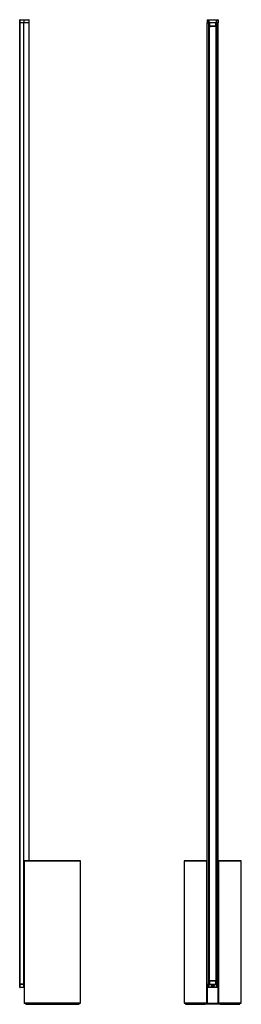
# Model space of a CAD drawing. Header units: millimetres. Extents: x 1769 to 2234, y 1567 to 3635.
import ezdxf

# ---------------------------------------------------------------- set-up
doc = ezdxf.new("R2010")
doc.units = ezdxf.units.MM
doc.header["$LTSCALE"] = 10

msp = doc.modelspace()

# ---------------------------------------------------------------- linework, layer by layer
at = {"color": 7, "linetype": 'Continuous', "lineweight": 25}
for p, q in [((1768.7, 3628.7), (1768.8, 3634.5)), ((1768.8, 3623.6), (1768.7, 3628.7)), ((1768.7, 1616.2), (1768.7, 3621.2)), ((1768.8, 3621.2), (1768.7, 3621.2)), ((1768.8, 3628.7), (1768.8, 1608.7)), ((1777.4, 3628.7), (1768.8, 3628.7)), ((1777.4, 3634.5), (1768.9, 3634.5)), ((1768.9, 1608.7), (1768.9, 3628.7)), ((1777.4, 3628.7), (1768.9, 3628.7)), ((1769.5, 3635.2), (1777.4, 3635.2)), ((1777.4, 3635.2), (1788.1, 3635.2)), ((1777.4, 3635.2), (1777.4, 3634.5)), ((1777.4, 3634.5), (1777.4, 3628.7)), ((1788.8, 3634.5), (1777.4, 3634.5)), ((1788.9, 3628.7), (1777.4, 3628.7)), ((1777.4, 1608.7), (1777.4, 3628.7)), ((1788.9, 3628.7), (1788.8, 3634.5)), ((1788.9, 1868.7), (1788.9, 3628.7)), ((2162.5, 3634.5), (2162.4, 3628.7)), ((2165.6, 3628.7), (2162.4, 3628.7)), ((2162.4, 1608.7), (2162.4, 3628.7)), ((2162.4, 3628.7), (2165.5, 3628.7)), ((2165.7, 3634.5), (2162.5, 3634.5)), ((2163.2, 3635.2), (2166, 3635.2)), ((2165.5, 1608.7), (2165.5, 3628.7)), ((2181.9, 3634.5), (2165.8, 3634.5)), ((2167, 3628.7), (2165.8, 3628.7)), ((2166, 3635.2), (2181.7, 3635.2)), ((2166, 1608.7), (2166, 3628.7)), ((2166.1, 3621.2), (2166.1, 1616.2)), ((2166.1, 3621.2), (2166.3, 3621.2)), ((2166.2, 3621.2), (2166.2, 3628.7)), ((2166.2, 3621.2), (2166.2, 3628.7)), ((2166.3, 3628.7), (2166.4, 3622.2)), ((2166.3, 3621.2), (2166.3, 3625.4)), ((2166.3, 3624.7), (2166.3, 3624.7)), ((2166.3, 3624.2), (2166.3, 3624.2)), ((2166.3, 1616.2), (2166.3, 3621.2)), ((2181.4, 3621.2), (2166.3, 3621.2)), ((2166.4, 3622.2), (2167, 3622.2)), ((2167, 3621.7), (2166.9, 3621.7)), ((2180.7, 3628.7), (2167, 3628.7)), ((2167, 3628.7), (2167, 3622.2)), ((2167, 3622.2), (2180.7, 3622.2)), ((2167, 3621.7), (2167, 3622.2)), ((2180.7, 3621.7), (2167, 3621.7)), ((2168.1, 3621.2), (2168.1, 3621.7)), ((2168.3, 3621.2), (2168.3, 3621.7)), ((2168.5, 3621.7), (2168.5, 3621.2)), ((2168.5, 3621.2), (2168.5, 3621.2)), ((2168.6, 3621.2), (2168.6, 3621.7)), ((2169, 3621.2), (2169, 3621.7)), ((2170.2, 3621.2), (2169, 3621.2)), ((2169, 3621.2), (2169, 3621.2)), ((2170.2, 3621.2), (2170.2, 3621.7)), ((2177.5, 3621.7), (2177.5, 3621.2)), ((2178.7, 3621.2), (2177.5, 3621.2)), ((2178.7, 3621.7), (2178.7, 3621.2)), ((2178.7, 3621.2), (2178.7, 3621.2)), ((2179.2, 3621.2), (2179.2, 3621.7)), ((2179.2, 3621.2), (2179.2, 3621.7)), ((2179.2, 3621.2), (2179.2, 3621.2)), ((2179.4, 3621.2), (2179.4, 3621.7)), ((2179.6, 3621.2), (2179.6, 3621.7)), ((2180.7, 3622.2), (2180.7, 3628.7)), ((2182, 3628.7), (2180.7, 3628.7)), ((2180.7, 3621.7), (2180.7, 3622.2)), ((2180.7, 3622.2), (2181.4, 3622.2)), ((2180.9, 3621.7), (2180.7, 3621.7)), ((2181.4, 3622.2), (2181.5, 3628.7)), ((2181.4, 3621.2), (2181.4, 3625.4)), ((2181.4, 3624.7), (2181.4, 3624.7)), ((2181.4, 3624.2), (2181.4, 3624.2)), ((2181.4, 1616.2), (2181.4, 3621.2)), ((2181.6, 3621.2), (2181.4, 3621.2)), ((2181.6, 3628.7), (2181.6, 3621.2)), ((2181.6, 3621.2), (2181.6, 3628.7)), ((2181.6, 1616.2), (2181.6, 3621.2)), ((2181.7, 3635.2), (2184.6, 3635.2)), ((2181.8, 1608.7), (2181.8, 3628.7)), ((2182.1, 3628.7), (2182, 3628.7)), ((2185.3, 3634.5), (2182.1, 3634.5)), ((2185.4, 3628.7), (2182.1, 3628.7)), ((2182.2, 1608.7), (2182.2, 3628.7)), ((2185.4, 3628.7), (2182.2, 3628.7)), ((2185.3, 3634.5), (2185.4, 3628.7)), ((2185.4, 1608.7), (2185.4, 3628.7)), ((1896.6, 1867.7), (1777.9, 1867.7)), ((1777.9, 1867.7), (1777.9, 1569.7)), ((1778.7, 1868.7), (1895.6, 1868.7)), ((1896.6, 1867.7), (1895.6, 1868.7)), ((1896.6, 1569.7), (1896.6, 1867.7)), ((2114.9, 1868.7), (2113.9, 1867.7)), ((2113.9, 1867.7), (2113.9, 1569.7)), ((2161.5, 1867.7), (2113.9, 1867.7)), ((2114.9, 1868.7), (2162.4, 1868.7)), ((2161.5, 1867.7), (2162.4, 1868.6)), ((2161.5, 1569.7), (2161.5, 1867.7)), ((2185.3, 1868.7), (2232.9, 1868.7)), ((2186.2, 1867.7), (2185.4, 1868.6)), ((2233.9, 1867.7), (2186.2, 1867.7)), ((2186.2, 1867.7), (2186.2, 1569.7)), ((2233.9, 1867.7), (2232.9, 1868.7)), ((2233.9, 1569.7), (2233.9, 1867.7)), ((1768.8, 1616.2), (1768.7, 1616.2)), ((1768.7, 1608.7), (1768.8, 1613.8)), ((2166.1, 1616.2), (2166.3, 1616.2)), ((2166.2, 1608.7), (2166.2, 1616.2)), ((2166.2, 1608.7), (2166.2, 1616.2)), ((2181.4, 1616.2), (2166.3, 1616.2)), ((2166.3, 1612), (2166.3, 1616.2)), ((2166.4, 1615.2), (2166.3, 1608.7)), ((2167, 1615.2), (2166.4, 1615.2)), ((2166.9, 1615.7), (2167, 1615.7)), ((2167, 1615.7), (2167, 1615.2)), ((2167, 1615.7), (2180.7, 1615.7)), ((2167, 1615.2), (2167, 1608.7)), ((2180.7, 1615.2), (2167, 1615.2)), ((2168.1, 1615.7), (2168.1, 1616.2)), ((2168.3, 1615.7), (2168.3, 1616.2)), ((2168.5, 1616.2), (2168.5, 1615.7)), ((2168.5, 1616.2), (2168.5, 1616.2)), ((2168.6, 1615.7), (2168.6, 1616.2)), ((2169, 1615.7), (2169, 1616.2)), ((2169, 1616.2), (2170.2, 1616.2)), ((2169, 1616.2), (2169, 1616.2)), ((2170.2, 1615.7), (2170.2, 1616.2)), ((2177.5, 1616.2), (2177.5, 1615.7)), ((2177.5, 1616.2), (2178.7, 1616.2)), ((2178.7, 1616.2), (2178.7, 1615.7)), ((2178.7, 1616.2), (2178.7, 1616.2)), ((2179.2, 1615.7), (2179.2, 1616.2)), ((2179.2, 1616.2), (2179.2, 1616.2)), ((2179.2, 1615.7), (2179.2, 1616.2)), ((2179.4, 1615.7), (2179.4, 1616.2)), ((2179.6, 1615.7), (2179.6, 1616.2)), ((2180.7, 1615.7), (2180.7, 1615.2)), ((2180.7, 1615.7), (2180.9, 1615.7)), ((2180.7, 1608.7), (2180.7, 1615.2)), ((2181.4, 1615.2), (2180.7, 1615.2)), ((2181.6, 1616.2), (2181.4, 1616.2)), ((2181.4, 1612), (2181.4, 1616.2)), ((2181.5, 1608.7), (2181.4, 1615.2)), ((2181.6, 1616.2), (2181.6, 1608.7)), ((2181.6, 1608.7), (2181.6, 1616.2)), ((1768.8, 1602.9), (1768.7, 1608.7)), ((1768.7, 1607.5), (1768.7, 1607.5)), ((1768.7, 1602.8), (1768.7, 1607.5)), ((1768.7, 1607.5), (1768.7, 1607.5)), ((1768.7, 1602.8), (1768.8, 1602.8)), ((1768.8, 1608.7), (1777.4, 1608.7)), ((1777.4, 1608.7), (1768.9, 1608.7)), ((1768.9, 1602.9), (1777.4, 1602.9)), ((1777.4, 1602.2), (1769.5, 1602.2)), ((1777.4, 1608.7), (1777.9, 1608.7)), ((1777.4, 1602.9), (1777.4, 1608.7)), ((1777.4, 1602.2), (1777.4, 1602.9)), ((1777.4, 1602.9), (1777.9, 1602.9)), ((1777.9, 1602.2), (1777.4, 1602.2)), ((2162.5, 1602.9), (2162.4, 1608.7)), ((2162.4, 1608.7), (2165.6, 1608.7)), ((2162.4, 1608.7), (2165.5, 1608.7)), ((2162.4, 1606.8), (2162.4, 1568.8)), ((2162.5, 1602.9), (2165.7, 1602.9)), ((2166, 1602.2), (2163.2, 1602.2)), ((2165.6, 1608.7), (2165.8, 1608.7)), ((2165.8, 1608.7), (2167, 1608.7)), ((2165.8, 1602.9), (2173.1, 1602.9)), ((2181.7, 1602.2), (2166, 1602.2)), ((2166.3, 1613.2), (2166.3, 1613.2)), ((2166.3, 1612.7), (2166.3, 1612.7)), ((2167, 1608.7), (2180.7, 1608.7)), ((2172.2, 1606.6), (2173.5, 1607.5)), ((2172.3, 1604.8), (2172.2, 1606.6)), ((2172.2, 1606.6), (2172.2, 1606.6)), ((2172.3, 1606.6), (2173.3, 1606.1)), ((2172.3, 1606.5), (2172.4, 1604.9)), ((2174, 1604), (2172.3, 1604.8)), ((2172.3, 1604.8), (2172.4, 1604.8)), ((2173.7, 1607.5), (2172.4, 1606.6)), ((2173.4, 1605.5), (2172.4, 1604.9)), ((2172.5, 1604.8), (2173.9, 1604.1)), ((2173.8, 1606.4), (2173.3, 1606.1)), ((2173.3, 1606.1), (2173.4, 1605.5)), ((2173.4, 1605.5), (2173.9, 1605.2)), ((2173.7, 1607.5), (2173.8, 1606.4)), ((2175.2, 1606.8), (2173.8, 1607.5)), ((2174.3, 1606.1), (2173.8, 1606.4)), ((2173.9, 1605.2), (2174.4, 1605.5)), ((2173.9, 1605.2), (2174, 1604.1)), ((2174, 1607.5), (2175.4, 1606.8)), ((2175.5, 1605), (2174, 1604)), ((2174, 1604.1), (2175.4, 1605)), ((2174, 1604), (2174, 1604)), ((2175.3, 1606.7), (2174.3, 1606.1)), ((2174.4, 1605.5), (2174.3, 1606.1)), ((2174.4, 1605.5), (2175.4, 1605)), ((2174.6, 1602.9), (2181.9, 1602.9)), ((2175.4, 1605.1), (2175.3, 1606.7)), ((2175.4, 1606.8), (2175.5, 1605)), ((2175.4, 1606.8), (2175.4, 1606.8)), ((2175.5, 1605), (2175.5, 1605)), ((2180.7, 1608.7), (2182, 1608.7)), ((2181.4, 1613.2), (2181.4, 1613.2)), ((2181.4, 1612.7), (2181.4, 1612.7)), ((2184.6, 1602.2), (2181.7, 1602.2)), ((2182.1, 1608.7), (2185.4, 1608.7)), ((2182.1, 1602.9), (2185.3, 1602.9)), ((2185.4, 1608.7), (2182.2, 1608.7)), ((2185.3, 1602.9), (2185.4, 1608.7)), ((2185.3, 1568.8), (2185.3, 1606.8)), ((1777.9, 1569.7), (1896.6, 1569.7)), ((1895.6, 1568.7), (1778.7, 1568.7)), ((1781.7, 1568.7), (1781.7, 1566.7)), ((1781.8, 1566.7), (1781.7, 1566.7)), ((1781.8, 1568.7), (1781.8, 1566.7)), ((1781.8, 1566.7), (1893.6, 1566.7)), ((1893.6, 1566.7), (1893.6, 1568.7)), ((1895.6, 1568.7), (1896.6, 1569.7)), ((2113.9, 1569.7), (2114.9, 1568.7)), ((2113.9, 1569.7), (2161.5, 1569.7)), ((2162.4, 1568.7), (2114.9, 1568.7)), ((2116.9, 1568.7), (2116.9, 1566.7)), ((2116.9, 1566.7), (2158.1, 1566.7)), ((2158.1, 1566.7), (2158.1, 1568.7)), ((2161.6, 1566.7), (2158.1, 1566.7)), ((2161.6, 1568.7), (2161.6, 1566.7)), ((2186.2, 1566.7), (2161.6, 1566.7)), ((2185.3, 1568.7), (2162.4, 1568.7)), ((2232.9, 1568.7), (2185.3, 1568.7)), ((2186.2, 1569.7), (2233.9, 1569.7)), ((2186.2, 1566.7), (2186.2, 1568.7)), ((2189.6, 1566.7), (2186.2, 1566.7)), ((2189.6, 1568.7), (2189.6, 1566.7)), ((2189.6, 1566.7), (2230.9, 1566.7)), ((2230.9, 1566.7), (2230.9, 1568.7)), ((2232.9, 1568.7), (2233.9, 1569.7))]:
    msp.add_line(p, q, dxfattribs=at)
at = {"color": 7, "linetype": 'Continuous', "lineweight": 25, "flags": 128}
for points in [[(1768.9, 3634.5), (1768.9, 3634.1), (1768.8, 3632.5), (1768.8, 3628.7)], [(2165.6, 3628.7), (2165.6, 3629.1), (2165.6, 3630.7), (2165.7, 3634.5)], [(2165.8, 3634.5), (2165.8, 3631.6), (2165.8, 3628.7)], [(2182, 3628.7), (2181.9, 3631.6), (2181.9, 3634.5)], [(2182.1, 3634.5), (2182.1, 3634.1), (2182.1, 3632.5), (2182.1, 3628.7)], [(1768.8, 1608.7), (1768.8, 1608.3), (1768.8, 1606.7), (1768.9, 1602.9)], [(2165.7, 1602.9), (2165.7, 1603.3), (2165.6, 1604.9), (2165.6, 1608.7)], [(2165.8, 1608.7), (2165.8, 1605.8), (2165.8, 1602.9)], [(2181.9, 1602.9), (2181.9, 1605.8), (2182, 1608.7)], [(2182.1, 1608.7), (2182.1, 1608.3), (2182.1, 1606.7), (2182.1, 1602.9)]]:
    msp.add_lwpolyline(points, dxfattribs=at)
at = {"color": 7, "linetype": 'Continuous', "lineweight": 25}
for radius in [3, 1.7]:
    msp.add_circle((2173.9, 1605.8), radius, dxfattribs=at)
for centre, radius, start, end in [((1768.8, 3633.1), 1.37, 88.57, 91.43), ((1788.1, 3634.5), 0.7, 1, 90), ((2163.2, 3634.5), 0.7, 90, 179), ((2165.7, 3626.4), 8.14, 89.4707, 90.5293), ((2166.9, 3622.2), 0.5, 181, 270), ((2168.8, 3623.6), 2.41, 262.0416, 273.962), ((2178.9, 3623.6), 2.41, 266.038, 277.9584), ((2180.9, 3622.2), 0.5, 270, 359), ((2182, 3626.4), 8.14, 89.4707, 90.5293), ((2184.6, 3634.5), 0.7, 1, 90), ((2166.9, 1615.2), 0.5, 90, 179), ((2168.8, 1613.8), 2.41, 86.038, 97.9584), ((2178.9, 1613.8), 2.41, 82.0416, 93.962), ((2180.9, 1615.2), 0.5, 1, 90), ((1768.8, 1604.3), 1.37, 268.57, 271.43), ((2163.2, 1602.9), 0.7, 181, 270), ((2165.7, 1611), 8.14, 269.4707, 270.5293), ((2182, 1611), 8.14, 269.4707, 270.5293), ((2184.6, 1602.9), 0.7, 270, 359)]:
    msp.add_arc(centre, radius, start, end, dxfattribs=at)
for points, knots in [([(1768.8, 3628.7), (1768.8, 3628.7), (1768.7, 3628.7), (1768.7, 3628.7), (1768.7, 3628.7), (1768.7, 3628.7)], [0, 0, 0, 0, 0.3977036, 0.7954077, 1, 1, 1, 1]), ([(1768.8, 3634.5), (1768.8, 3634.6), (1768.8, 3634.7), (1768.9, 3634.9), (1769.1, 3635), (1769.2, 3635.1), (1769.4, 3635.2), (1769.5, 3635.2), (1769.5, 3635.2), (1769.5, 3635.2), (1769.5, 3635.2), (1769.5, 3635.2)], [0, 0, 0, 0, 0.175264, 0.373721, 0.50933, 0.752609, 0.891917, 0.951192, 0.977818, 0.994782, 1, 1, 1, 1]), ([(1769.5, 3635.2), (1769.5, 3635.2), (1769.5, 3635.2), (1769.5, 3635.2), (1769.5, 3635.2), (1769.4, 3635.2), (1769.3, 3635.1), (1769.1, 3635), (1769, 3634.9), (1768.9, 3634.7), (1768.9, 3634.6), (1768.9, 3634.5)], [0, 0, 0, 0, 0.005216, 0.02236, 0.049148, 0.108582, 0.247375, 0.490716, 0.626347, 0.824791, 1, 1, 1, 1]), ([(2165.8, 3628.7), (2165.7, 3628.7), (2165.7, 3628.7), (2165.6, 3628.7), (2165.6, 3628.7), (2165.6, 3628.7)], [0, 0, 0, 0, 0.397704, 0.795408, 1, 1, 1, 1]), ([(2165.7, 3634.5), (2165.7, 3634.6), (2165.7, 3634.7), (2165.7, 3634.9), (2165.8, 3635), (2165.9, 3635.1), (2166, 3635.2), (2166, 3635.2), (2166, 3635.2), (2166, 3635.2), (2166, 3635.2), (2166, 3635.2)], [0, 0, 0, 0, 0.175209, 0.373653, 0.509284, 0.752625, 0.891418, 0.950852, 0.97764, 0.994784, 1, 1, 1, 1]), ([(2166, 3635.2), (2166, 3635.2), (2166, 3635.2), (2166, 3635.2), (2166, 3635.2), (2166, 3635.2), (2165.9, 3635.1), (2165.9, 3635), (2165.8, 3634.9), (2165.8, 3634.7), (2165.8, 3634.6), (2165.8, 3634.5)], [0, 0, 0, 0, 0.005218, 0.022182, 0.048808, 0.108083, 0.247391, 0.49067, 0.626279, 0.824736, 1, 1, 1, 1]), ([(2171.1, 3621.7), (2171.1, 3621.7), (2171, 3621.6), (2170.9, 3621.4), (2170.6, 3621.3), (2170.3, 3621.2), (2170.2, 3621.2)], [0, 0, 0, 0, 0.000559, 0.335375, 0.667748, 1, 1, 1, 1]), ([(2177.5, 3621.2), (2177.4, 3621.2), (2177.2, 3621.3), (2176.9, 3621.4), (2176.7, 3621.6), (2176.6, 3621.7), (2176.6, 3621.7)], [0, 0, 0, 0, 0.332252, 0.664625, 0.999441, 1, 1, 1, 1]), ([(2181.9, 3634.5), (2181.9, 3634.6), (2181.9, 3634.7), (2181.9, 3634.9), (2181.8, 3635), (2181.8, 3635.1), (2181.7, 3635.2), (2181.7, 3635.2), (2181.7, 3635.2), (2181.7, 3635.2), (2181.7, 3635.2), (2181.7, 3635.2)], [0, 0, 0, 0, 0.175264, 0.373721, 0.50933, 0.752609, 0.891917, 0.951192, 0.977818, 0.994782, 1, 1, 1, 1]), ([(2181.7, 3635.2), (2181.7, 3635.2), (2181.7, 3635.2), (2181.7, 3635.2), (2181.7, 3635.2), (2181.8, 3635.2), (2181.8, 3635.1), (2181.9, 3635), (2182, 3634.9), (2182, 3634.7), (2182.1, 3634.6), (2182.1, 3634.5)], [0, 0, 0, 0, 0.005216, 0.02236, 0.049148, 0.108582, 0.247375, 0.490716, 0.626347, 0.824791, 1, 1, 1, 1]), ([(2182.1, 3628.7), (2182.1, 3628.7), (2182.1, 3628.7), (2182, 3628.7), (2182, 3628.7), (2182, 3628.7)], [0, 0, 0, 0, 0.3977036, 0.7954077, 1, 1, 1, 1]), ([(2170.2, 1616.2), (2170.3, 1616.2), (2170.6, 1616.1), (2170.9, 1616), (2171, 1615.8), (2171.1, 1615.7), (2171.1, 1615.7)], [0, 0, 0, 0, 0.332252, 0.664625, 0.999441, 1, 1, 1, 1]), ([(2176.6, 1615.7), (2176.6, 1615.7), (2176.7, 1615.8), (2176.9, 1616), (2177.2, 1616.1), (2177.4, 1616.2), (2177.5, 1616.2)], [0, 0, 0, 0, 0.000559, 0.335375, 0.667748, 1, 1, 1, 1]), ([(1768.7, 1608.7), (1768.7, 1608.7), (1768.7, 1608.7), (1768.7, 1608.7), (1768.8, 1608.7), (1768.8, 1608.7)], [0, 0, 0, 0, 0.397704, 0.795408, 1, 1, 1, 1]), ([(1769.5, 1602.2), (1769.5, 1602.2), (1769.5, 1602.2), (1769.5, 1602.2), (1769.5, 1602.2), (1769.4, 1602.2), (1769.2, 1602.3), (1769.1, 1602.4), (1768.9, 1602.5), (1768.8, 1602.7), (1768.8, 1602.8), (1768.8, 1602.9)], [0, 0, 0, 0, 0.005218, 0.022182, 0.048808, 0.108083, 0.247391, 0.49067, 0.626279, 0.824736, 1, 1, 1, 1]), ([(1768.9, 1602.9), (1768.9, 1602.8), (1768.9, 1602.7), (1769, 1602.5), (1769.1, 1602.4), (1769.3, 1602.3), (1769.4, 1602.2), (1769.5, 1602.2), (1769.5, 1602.2), (1769.5, 1602.2), (1769.5, 1602.2), (1769.5, 1602.2)], [0, 0, 0, 0, 0.175209, 0.373653, 0.509284, 0.752625, 0.891418, 0.950852, 0.97764, 0.994784, 1, 1, 1, 1]), ([(2165.6, 1608.7), (2165.6, 1608.7), (2165.7, 1608.7), (2165.7, 1608.7), (2165.8, 1608.7), (2165.8, 1608.7)], [0, 0, 0, 0, 0.397704, 0.795408, 1, 1, 1, 1]), ([(2166, 1602.2), (2166, 1602.2), (2166, 1602.2), (2166, 1602.2), (2166, 1602.2), (2166, 1602.2), (2165.9, 1602.3), (2165.8, 1602.4), (2165.7, 1602.5), (2165.7, 1602.7), (2165.7, 1602.8), (2165.7, 1602.9)], [0, 0, 0, 0, 0.005216, 0.02236, 0.049148, 0.108582, 0.247375, 0.490716, 0.626347, 0.824791, 1, 1, 1, 1]), ([(2165.8, 1602.9), (2165.8, 1602.8), (2165.8, 1602.7), (2165.8, 1602.5), (2165.9, 1602.4), (2165.9, 1602.3), (2166, 1602.2), (2166, 1602.2), (2166, 1602.2), (2166, 1602.2), (2166, 1602.2), (2166, 1602.2)], [0, 0, 0, 0, 0.175264, 0.373721, 0.50933, 0.752609, 0.891917, 0.951192, 0.977818, 0.994782, 1, 1, 1, 1]), ([(2182.1, 1602.9), (2182.1, 1602.8), (2182, 1602.7), (2182, 1602.5), (2181.9, 1602.4), (2181.8, 1602.3), (2181.8, 1602.2), (2181.7, 1602.2), (2181.7, 1602.2), (2181.7, 1602.2), (2181.7, 1602.2), (2181.7, 1602.2)], [0, 0, 0, 0, 0.175209, 0.373653, 0.509284, 0.752625, 0.891418, 0.950852, 0.97764, 0.994784, 1, 1, 1, 1]), ([(2181.7, 1602.2), (2181.7, 1602.2), (2181.7, 1602.2), (2181.7, 1602.2), (2181.7, 1602.2), (2181.7, 1602.2), (2181.8, 1602.3), (2181.8, 1602.4), (2181.9, 1602.5), (2181.9, 1602.7), (2181.9, 1602.8), (2181.9, 1602.9)], [0, 0, 0, 0, 0.005218, 0.022182, 0.048808, 0.108083, 0.247391, 0.49067, 0.626279, 0.824736, 1, 1, 1, 1]), ([(2182, 1608.7), (2182, 1608.7), (2182, 1608.7), (2182.1, 1608.7), (2182.1, 1608.7), (2182.1, 1608.7)], [0, 0, 0, 0, 0.397704, 0.795408, 1, 1, 1, 1])]:
    msp.add_open_spline(points, degree=3, knots=knots, dxfattribs=at)
for points in [[(1778.7, 1868.6), (1778.4, 1868.3), (1778.1, 1868), (1777.9, 1867.7)], [(1778.7, 1868.6), (1778.7, 1868.7), (1778.7, 1868.7), (1778.7, 1868.7)], [(1777.9, 1569.7), (1778.1, 1569.4), (1778.4, 1569.1), (1778.7, 1568.8)], [(1778.7, 1568.7), (1778.7, 1568.7), (1778.7, 1568.7), (1778.7, 1568.8)], [(2162.4, 1568.8), (2162.1, 1569.1), (2161.8, 1569.4), (2161.5, 1569.7)], [(2162.4, 1568.8), (2162.4, 1568.7), (2162.4, 1568.7), (2162.4, 1568.7)], [(2186.2, 1569.7), (2185.9, 1569.4), (2185.6, 1569.1), (2185.3, 1568.8)], [(2185.3, 1568.7), (2185.3, 1568.7), (2185.3, 1568.7), (2185.3, 1568.8)]]:
    msp.add_open_spline(points, degree=3, dxfattribs=at)

doc.saveas('drawing.dxf')
